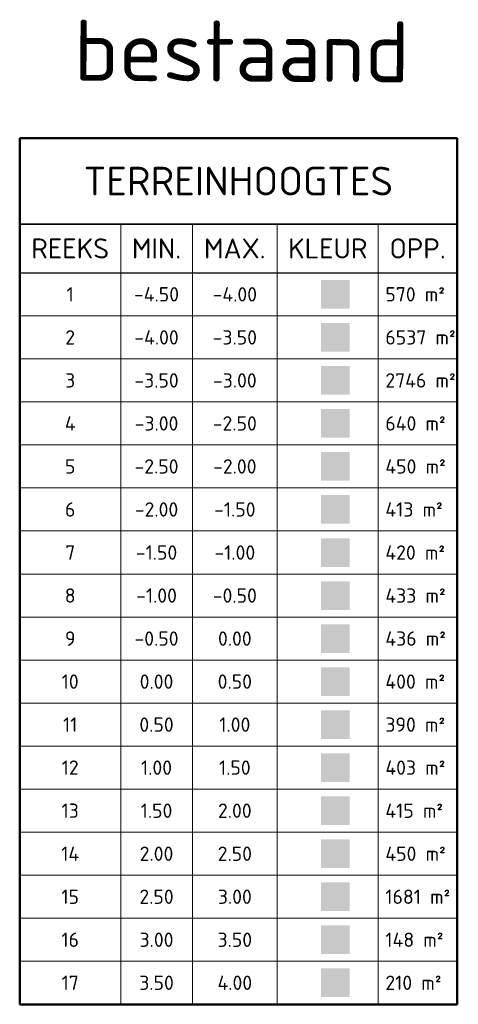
# Model space of a CAD drawing. Header units: metres. Extents: x 66128 to 66532, y 402454 to 402726.
# Tile 39 of 39: x 66524.49 to 66532.14, y 402544.94 to 402562.1. Entities that reach past the tile are written whole.
import ezdxf
from ezdxf.enums import TextEntityAlignment as Align

# ---------------------------------------------------------------- set-up
doc = ezdxf.new("R2010")
doc.units = ezdxf.units.M
doc.layers.add('GM-C3D-SURFACE-LEGEND', color=7, linetype='Continuous')
doc.layers.add('GM-C3D-SURFACE-LEGEND_bestaand', color=7, linetype='Continuous')
doc.styles.get("Standard").update_dxf_attribs({"font": 'isocpeur.ttf'})

msp = doc.modelspace()

# ---------------------------------------------------------------- hatches: boundary and pattern name
at = {"layer": 'GM-C3D-SURFACE-LEGEND_bestaand', "linetype": 'Continuous', "lineweight": -3}
for color, points in [(170, [(66529.74, 402557.065), (66529.74, 402557.565), (66530.24, 402557.565), (66530.24, 402557.065)]), (160, [(66529.74, 402556.314), (66529.74, 402556.814), (66530.24, 402556.814), (66530.24, 402556.314)]), (150, [(66529.74, 402555.564), (66529.74, 402556.064), (66530.24, 402556.064), (66530.24, 402555.564)]), (140, [(66529.74, 402554.814), (66529.74, 402555.314), (66530.24, 402555.314), (66530.24, 402554.814)]), (130, [(66529.74, 402554.064), (66529.74, 402554.564), (66530.24, 402554.564), (66530.24, 402554.064)]), (120, [(66529.74, 402553.314), (66529.74, 402553.814), (66530.24, 402553.814), (66530.24, 402553.314)]), (110, [(66529.74, 402552.563), (66529.74, 402553.063), (66530.24, 402553.063), (66530.24, 402552.563)]), (90, [(66529.74, 402551.813), (66529.74, 402552.313), (66530.24, 402552.313), (66530.24, 402551.813)]), (70, [(66529.74, 402551.063), (66529.74, 402551.563), (66530.24, 402551.563), (66530.24, 402551.063)]), (71, [(66529.74, 402550.313), (66529.74, 402550.813), (66530.24, 402550.813), (66530.24, 402550.313)]), (61, [(66529.74, 402549.563), (66529.74, 402550.063), (66530.24, 402550.063), (66530.24, 402549.563)]), (51, [(66529.74, 402548.812), (66529.74, 402549.312), (66530.24, 402549.312), (66530.24, 402548.812)]), (41, [(66529.74, 402548.062), (66529.74, 402548.562), (66530.24, 402548.562), (66530.24, 402548.062)]), (31, [(66529.74, 402547.312), (66529.74, 402547.812), (66530.24, 402547.812), (66530.24, 402547.312)]), (21, [(66529.74, 402546.562), (66529.74, 402547.062), (66530.24, 402547.062), (66530.24, 402546.562)]), (11, [(66529.74, 402545.812), (66529.74, 402546.312), (66530.24, 402546.312), (66530.24, 402545.812)]), (13, [(66529.74, 402545.061), (66529.74, 402545.561), (66530.24, 402545.561), (66530.24, 402545.061)])]:
    msp.add_hatch(color=color, dxfattribs=at).paths.add_polyline_path(points)

# ---------------------------------------------------------------- linework, layer by layer
at = {"layer": 'GM-C3D-SURFACE-LEGEND_bestaand', "color": 4, "linetype": 'Continuous', "lineweight": 50}
for p, q in [((66524.49, 402560.04), (66532.115, 402560.04)), ((66524.49, 402544.936), (66524.49, 402560.04)), ((66532.115, 402544.936), (66532.115, 402560.04)), ((66524.49, 402544.936), (66532.115, 402544.936))]:
    msp.add_line(p, q, dxfattribs=at)
at = {"layer": 'GM-C3D-SURFACE-LEGEND_bestaand', "color": 3, "linetype": 'Continuous', "lineweight": 35}
msp.add_line((66524.49, 402558.54), (66532.115, 402558.54), dxfattribs=at)
at = {"layer": 'GM-C3D-SURFACE-LEGEND_bestaand', "color": 1, "linetype": 'Continuous', "lineweight": 18}
for p, q in [((66526.25, 402544.936), (66526.25, 402558.54)), ((66527.5, 402544.936), (66527.5, 402558.54)), ((66528.98, 402544.936), (66528.98, 402558.54)), ((66530.74, 402544.936), (66530.74, 402558.54))]:
    msp.add_line(p, q, dxfattribs=at)
at = {"layer": 'GM-C3D-SURFACE-LEGEND_bestaand', "color": 2, "linetype": 'Continuous', "lineweight": 25}
msp.add_line((66524.49, 402557.69), (66532.115, 402557.69), dxfattribs=at)
at = {"layer": 'GM-C3D-SURFACE-LEGEND_bestaand', "color": 253, "linetype": 'Continuous', "lineweight": 0}
for p, q in [((66524.49, 402556.94), (66532.115, 402556.94)), ((66524.49, 402556.189), (66532.115, 402556.189)), ((66524.49, 402555.439), (66532.115, 402555.439)), ((66524.49, 402554.689), (66532.115, 402554.689)), ((66524.49, 402553.939), (66532.115, 402553.939)), ((66524.49, 402553.189), (66532.115, 402553.189)), ((66524.49, 402552.438), (66532.115, 402552.438)), ((66524.49, 402551.688), (66532.115, 402551.688)), ((66524.49, 402550.938), (66532.115, 402550.938)), ((66524.49, 402550.188), (66532.115, 402550.188)), ((66524.49, 402549.438), (66532.115, 402549.438)), ((66524.49, 402548.687), (66532.115, 402548.687)), ((66524.49, 402547.937), (66532.115, 402547.937)), ((66524.49, 402547.187), (66532.115, 402547.187)), ((66524.49, 402546.437), (66532.115, 402546.437)), ((66524.49, 402545.687), (66532.115, 402545.687))]:
    msp.add_line(p, q, dxfattribs=at)

# ---------------------------------------------------------------- texts
at = {"layer": 'Defpoints'}
msp.add_text('bestaand', height=1.0646, rotation=359.7122, dxfattribs=at).set_placement((66525.432, 402561.038), (66531.287, 402561.008), align=Align.ALIGNED)
at = {"layer": 'GM-C3D-SURFACE-LEGEND', "color": 1, "linetype": 'Continuous', "lineweight": -3, "char_height": 0.25, "attachment_point": 4}
for s, insert in [('570 m²', (66530.864, 402557.315)), ('6537 m²', (66530.864, 402556.564)), ('2746 m²', (66530.864, 402555.814)), ('640 m²', (66530.864, 402555.064)), ('450 m²', (66530.864, 402554.314)), ('413 m²', (66530.864, 402553.564)), ('420 m²', (66530.864, 402552.813)), ('433 m²', (66530.864, 402552.063)), ('436 m²', (66530.864, 402551.313)), ('400 m²', (66530.864, 402550.563)), ('390 m²', (66530.864, 402549.813)), ('403 m²', (66530.864, 402549.063)), ('415 m²', (66530.864, 402548.312)), ('450 m²', (66530.864, 402547.562)), ('1681 m²', (66530.864, 402546.812)), ('148 m²', (66530.864, 402546.062)), ('210 m²', (66530.864, 402545.312))]:
    msp.add_mtext(s, dxfattribs=dict(at, insert=insert))
at = {"layer": 'GM-C3D-SURFACE-LEGEND_bestaand', "color": 7, "linetype": 'Continuous', "lineweight": -3, "insert": (66528.302, 402559.29), "char_height": 0.5, "attachment_point": 5}
msp.add_mtext('TERREINHOOGTES', dxfattribs=at)
at = {"layer": 'GM-C3D-SURFACE-LEGEND_bestaand', "color": 6, "linetype": 'Continuous', "lineweight": -3, "char_height": 0.35, "attachment_point": 5}
for s, insert in [('REEKS', (66525.37, 402558.115)), ('MIN.', (66526.875, 402558.115)), ('MAX.', (66528.24, 402558.115)), ('KLEUR', (66529.86, 402558.115)), ('OPP.', (66531.427, 402558.115))]:
    msp.add_mtext(s, dxfattribs=dict(at, insert=insert))
at = {"layer": 'GM-C3D-SURFACE-LEGEND_bestaand', "color": 1, "linetype": 'Continuous', "lineweight": -3, "char_height": 0.25, "attachment_point": 5}
for s, insert in [('1', (66525.37, 402557.315)), ('-4.50', (66526.875, 402557.315)), ('-4.00', (66528.24, 402557.315)), ('2', (66525.37, 402556.564)), ('-4.00', (66526.875, 402556.564)), ('-3.50', (66528.24, 402556.564)), ('3', (66525.37, 402555.814)), ('-3.50', (66526.875, 402555.814)), ('-3.00', (66528.24, 402555.814)), ('4', (66525.37, 402555.064)), ('-3.00', (66526.875, 402555.064)), ('-2.50', (66528.24, 402555.064)), ('5', (66525.37, 402554.314)), ('-2.50', (66526.875, 402554.314)), ('-2.00', (66528.24, 402554.314)), ('6', (66525.37, 402553.564)), ('-2.00', (66526.875, 402553.564)), ('-1.50', (66528.24, 402553.564)), ('7', (66525.37, 402552.813)), ('-1.50', (66526.875, 402552.813)), ('-1.00', (66528.24, 402552.813)), ('8', (66525.37, 402552.063)), ('-1.00', (66526.875, 402552.063)), ('-0.50', (66528.24, 402552.063)), ('9', (66525.37, 402551.313)), ('-0.50', (66526.875, 402551.313)), ('0.00', (66528.24, 402551.313)), ('10', (66525.37, 402550.563)), ('0.00', (66526.875, 402550.563)), ('0.50', (66528.24, 402550.563)), ('11', (66525.37, 402549.813)), ('0.50', (66526.875, 402549.813)), ('1.00', (66528.24, 402549.813)), ('12', (66525.37, 402549.063)), ('1.00', (66526.875, 402549.063)), ('1.50', (66528.24, 402549.063)), ('13', (66525.37, 402548.312)), ('1.50', (66526.875, 402548.312)), ('2.00', (66528.24, 402548.312)), ('14', (66525.37, 402547.562)), ('2.00', (66526.875, 402547.562)), ('2.50', (66528.24, 402547.562)), ('15', (66525.37, 402546.812)), ('2.50', (66526.875, 402546.812)), ('3.00', (66528.24, 402546.812)), ('16', (66525.37, 402546.062)), ('3.00', (66526.875, 402546.062)), ('3.50', (66528.24, 402546.062)), ('17', (66525.37, 402545.312)), ('3.50', (66526.875, 402545.312)), ('4.00', (66528.24, 402545.312))]:
    msp.add_mtext(s, dxfattribs=dict(at, insert=insert))

doc.saveas('drawing.dxf')
